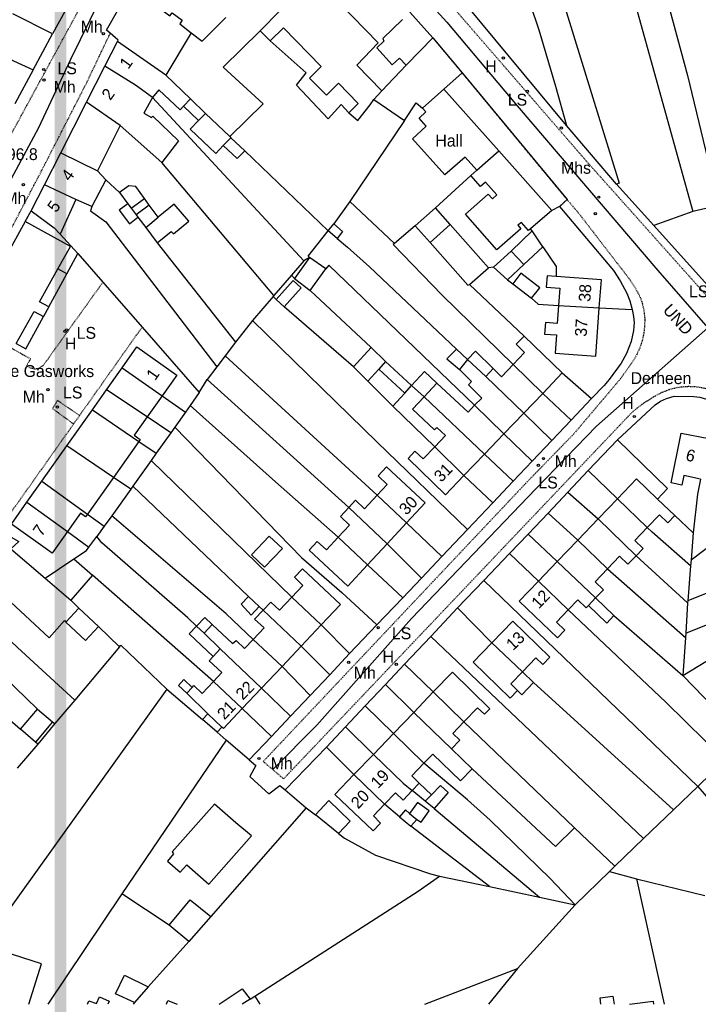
# Model space of a CAD drawing. Header units: metres. Extents: x 611948 to 1225781, y 656699 to 1316021.
# Tile 56 of 169: x 612493 to 612608, y 658243 to 658409. Entities that reach past the tile are written whole.
import ezdxf

# ---------------------------------------------------------------- set-up
doc = ezdxf.new("R2010")
doc.units = ezdxf.units.M
doc.linetypes.add('4696-11$0$PECK', pattern=[0.2, 0.1, -0.1])
for name, color, linetype in [('- EXTENT OF LiDAR SURVEY', 1, 'Continuous'), ('4696-11$0$BLD_INN_W', 253, 'Continuous'), ('4696-11$0$BLD_OTL_P', 253, 'Continuous'), ('4696-11$0$BLD_OTL_S', 253, 'Continuous'), ('4696-11$0$GEN_LIN_D', 253, 'Continuous'), ('4696-11$0$GEN_PCK_D', 253, '4696-11$0$PECK'), ('4696-11$0$GL_HS_OTL', 253, 'Continuous'), ('4696-11$0$HT_CTRL', 253, 'Continuous'), ('4696-11$0$OTHER_SYM', 253, 'Continuous'), ('4696-11$0$POLE_SYMB', 253, 'Continuous'), ('4696-11$0$ROADS', 253, 'Continuous'), ('4696-11$0$ROADS_CTR', 253, 'Continuous'), ('4696-11$0$ROADS_PCK', 253, '4696-11$0$PECK'), ('4696-11$0$TOWNLAND', 253, 'Continuous')]:
    doc.layers.add(name, color=color, linetype=linetype)
doc.styles.add('4696-11$0$STANDARD', font='txt')

# ---------------------------------------------------------------- blocks, each defined once
blk = doc.blocks.new('4696-11$0$13', base_point=(160450.170478, 242323.105036))
blk.add_circle((160450.170478, 242323.105036), 0.187958)
blk = doc.blocks.new('4696-11')
at = {"layer": '4696-11$0$BLD_INN_W', "flags": 128}
for points in [[(612536.823, 658411.067), (612536.984, 658410.848), (612533.681, 658407.472)], [(612533.681, 658407.472), (612527.431, 658401.343), (612534.2, 658395.116), (612528.567, 658389.63)], [(612535.389, 658405.74), (612533.681, 658407.472)], [(612517.779, 658399.996), (612509.612, 658405.656)], [(612522.065, 658407.096), (612517.779, 658399.996)], [(612515.538, 658396.206), (612512.668, 658398.292), (612507.486, 658401.48)], [(612521.918, 658395.977), (612517.779, 658399.996)], [(612520.764, 658394.751), (612521.918, 658395.977)], [(612524.449, 658393.53), (612521.918, 658395.977)], [(612548.646, 658393.606), (612550.191, 658392.334), (612552.239, 658394.943), (612552.854, 658395.886)], [(612510.081, 658391.48), (612504.412, 658395.447)], [(612524.449, 658393.53), (612523.275, 658392.324)], [(612528.567, 658389.63), (612524.449, 658393.53)], [(612528.567, 658389.63), (612528.769, 658389.391)], [(612500.056, 658386.895), (612506.238, 658383.823)], [(612570.269, 658383.971), (612573.938, 658387.193)], [(612502.602, 658378.986), (612497.288, 658381.46)], [(612511.928, 658377.551), (612514.159, 658379.162)], [(612511.344, 658378.288), (612511.928, 658377.551)], [(612511.928, 658377.551), (612512.774, 658376.415)], [(612514.985, 658378.026), (612512.774, 658376.415)], [(612512.774, 658376.415), (612513.075, 658375.997)], [(612514.423, 658374.304), (612516.475, 658376.034)], [(612545.188, 658373.736), (612546.116, 658374.876)], [(612562.349, 658371.754), (612565.754, 658374.791)], [(612576.015, 658370.281), (612578.165, 658368.011)], [(612584.039, 658361.142), (612590.917, 658360.751)], [(612554.866, 658351.661), (612553.713, 658350.396)], [(612568.683, 658352.008), (612567.301, 658350.304)], [(612571.757, 658349.142), (612568.683, 658352.008)], [(612576.387, 658351.165), (612581.373, 658346.306)], [(612510.38, 658350.604), (612517.13, 658345.89)], [(612553.713, 658350.396), (612551.863, 658348.367)], [(612553.713, 658350.396), (612558.112, 658346.338)], [(612571.757, 658349.142), (612572.99, 658350.469)], [(612578.18, 658342.979), (612571.757, 658349.142)], [(612561.335, 658345.693), (612563.503, 658348.043)], [(612514.605, 658342.323), (612507.771, 658346.918)], [(612571.553, 658336.071), (612561.335, 658345.693)], [(612569.88, 658344.294), (612574.823, 658339.479)], [(612505.383, 658343.544), (612513.227, 658338.186)], [(612508.945, 658332.135), (612501.07, 658337.45)], [(612563.175, 658337.283), (612568.077, 658332.448)], [(612496.842, 658331.475), (612504.551, 658325.926)], [(612494.329, 658327.923), (612501.183, 658322.978)], [(612553.434, 658329.117), (612558.389, 658324.452)], [(612599.016, 658323.677), (612594.002, 658328.523)], [(612555.12, 658320.94), (612548.649, 658327.05)], [(612590.739, 658325.128), (612597.109, 658318.878)], [(612546.871, 658322.066), (612551.815, 658317.39)], [(612592.292, 658316.684), (612587.279, 658321.53)], [(612583.819, 658317.931), (612590.29, 658311.785)], [(612585.677, 658309.803), (612580.663, 658314.649)], [(612539.04, 658311.91), (612543.983, 658307.234)], [(612590.29, 658311.785), (612589.09, 658310.537)], [(612540.623, 658303.675), (612534.211, 658309.747)], [(612524.231, 658305.86), (612522.925, 658307.053)], [(612524.231, 658305.86), (612525.564, 658307.305)], [(612526.943, 658303.193), (612524.231, 658305.86)], [(612532.515, 658304.8), (612537.391, 658300.249)], [(612525.75, 658301.908), (612526.943, 658303.193)], [(612533.916, 658296.567), (612526.943, 658303.193)], [(612577.932, 658299.356), (612572.794, 658304.212)], [(612577.124, 658296.178), (612576.006, 658297.309), (612577.932, 658299.356)], [(612525.791, 658297.708), (612530.673, 658293.13)], [(612521.301, 658295.707), (612522.235, 658296.691)], [(612568.077, 658290.892), (612562.906, 658295.935)], [(612524.857, 658292.245), (612527.247, 658289.996)], [(612559.606, 658292.497), (612565.98, 658286.343)], [(612561.312, 658283.92), (612556.179, 658288.925)], [(612552.791, 658285.394), (612557.809, 658280.544), (612559.314, 658279.311)], [(612554.666, 658277.01), (612549.52, 658281.987)], [(612560.528, 658280.537), (612559.314, 658279.311)], [(612561.543, 658277.523), (612562.578, 658278.608)], [(612558.913, 658275.43), (612560.098, 658274.416)], [(612531.987, 658244.125), (612530.672, 658243.251)]]:
    blk.add_lwpolyline(points, dxfattribs=at)
at = {"layer": '4696-11$0$BLD_OTL_P', "flags": 128}
blk.add_lwpolyline([(612558.112, 658346.338), (612559.225, 658347.643)], dxfattribs=at)
at = {"layer": '4696-11$0$BLD_OTL_S', "flags": 128}
for points in [[(612551.959, 658415.599), (612548.775, 658412.584), (612545.92, 658415.49), (612544.906, 658414.425), (612553.629, 658405.428), (612550.026, 658401.672), (612554.207, 658397.352)], [(612508.387, 658407.031), (612507.764, 658407.568), (612511.928, 658414.926)], [(612511.928, 658414.926), (612518.47, 658409.998), (612518.848, 658410.48), (612520.534, 658409.228), (612520.157, 658408.646), (612522.065, 658407.096)], [(612500.718, 658410.711), (612498.628, 658406.924)], [(612536.823, 658411.067), (612536.984, 658410.848), (612533.681, 658407.472)], [(612562.843, 658406.253), (612558.923, 658410.573)], [(612498.628, 658406.924), (612491.932, 658410.331)], [(612522.065, 658407.096), (612523.911, 658405.685), (612527.871, 658409.684)], [(612557.689, 658409.347), (612554.405, 658406.152), (612554.567, 658405.733), (612553.373, 658404.587), (612555.946, 658401.72), (612557.22, 658402.846), (612558.306, 658401.651)], [(612533.681, 658407.472), (612527.431, 658401.343), (612534.2, 658395.116), (612528.567, 658389.63)], [(612535.389, 658405.74), (612533.681, 658407.472)], [(612535.389, 658405.74), (612537.618, 658407.951), (612543.969, 658401.462), (612542.038, 658399.453), (612544.872, 658396.607), (612546.882, 658398.597), (612550.218, 658395.193), (612548.646, 658393.606)], [(612507.486, 658401.48), (612509.612, 658405.656)], [(612509.612, 658405.656), (612509.731, 658405.877), (612508.387, 658407.031)], [(612517.779, 658399.996), (612509.612, 658405.656)], [(612522.065, 658407.096), (612517.779, 658399.996)], [(612548.646, 658393.606), (612547.379, 658395.039), (612545.171, 658392.609), (612539.805, 658398.263), (612541.474, 658400.37), (612535.389, 658405.74)], [(612558.306, 658401.651), (612562.843, 658406.253)], [(612487.004, 658403.868), (612487.361, 658404.549), (612495.397, 658400.869)], [(612495.397, 658400.869), (612492.285, 658395.154)], [(612504.412, 658395.447), (612507.486, 658401.48)], [(612515.538, 658396.206), (612512.668, 658398.292), (612507.486, 658401.48)], [(612521.918, 658395.977), (612517.779, 658399.996)], [(612520.764, 658394.751), (612520.167, 658394.109), (612516.571, 658397.511), (612515.538, 658396.206)], [(612554.207, 658397.352), (612552.854, 658395.886)], [(612561.1, 658394.425), (612564.684, 658397.603)], [(612564.684, 658397.603), (612573.938, 658387.193)], [(612515.538, 658396.206), (612514.05, 658393.58), (612515.374, 658392.826), (612515.553, 658393.047), (612519.912, 658388.888), (612517.09, 658385.256)], [(612524.449, 658393.53), (612521.918, 658395.977)], [(612548.646, 658393.606), (612550.191, 658392.334), (612552.239, 658394.943), (612552.854, 658395.886)], [(612552.854, 658395.886), (612558.051, 658392.331)], [(612500.056, 658386.895), (612504.412, 658395.447)], [(612510.081, 658391.48), (612504.412, 658395.447)], [(612523.275, 658392.324), (612520.764, 658394.751)], [(612570.269, 658383.971), (612568.299, 658386.161), (612564.854, 658383.165), (612559.385, 658389.239), (612561.695, 658391.349), (612560.528, 658392.703), (612561.663, 658393.769), (612561.1, 658394.425)], [(612527.475, 658388.085), (612526.202, 658386.779), (612521.883, 658390.877), (612523.275, 658392.324)], [(612528.567, 658389.63), (612524.449, 658393.53)], [(612558.051, 658392.331), (612548.818, 658378.689)], [(612510.081, 658391.48), (612506.238, 658383.823)], [(612517.09, 658385.256), (612510.081, 658391.48)], [(612528.769, 658389.391), (612527.475, 658388.085)], [(612528.567, 658389.63), (612528.769, 658389.391)], [(612528.769, 658389.391), (612531.079, 658387.222)], [(612497.288, 658381.46), (612500.056, 658386.895)], [(612500.056, 658386.895), (612506.238, 658383.823)], [(612545.188, 658373.736), (612531.079, 658387.222)], [(612570.269, 658383.971), (612573.938, 658387.193)], [(612573.938, 658387.193), (612582.88, 658377.133)], [(612507.626, 658382.33), (612505.307, 658377.819)], [(612506.238, 658383.823), (612507.626, 658382.33)], [(612579.314, 658374.071), (612578.977, 658373.754), (612577.77, 658375.149), (612577.174, 658374.646), (612577.676, 658374.068), (612573.613, 658370.509), (612568.325, 658376.502), (612572.189, 658379.88), (612572.872, 658379.105), (612573.609, 658379.768), (612571.719, 658381.898), (612570.883, 658381.194), (612569.254, 658383.026)], [(612569.254, 658383.026), (612570.269, 658383.971)], [(612495.052, 658377.07), (612497.288, 658381.46)], [(612502.602, 658378.986), (612497.288, 658381.46)], [(612514.159, 658379.162), (612512.69, 658381.214), (612511.51, 658381.308), (612509.975, 658380.202)], [(612509.975, 658380.202), (612511.344, 658378.288)], [(612514.985, 658378.026), (612514.159, 658379.162)], [(612502.602, 658378.986), (612499.93, 658373.174)], [(612505.307, 658377.819), (612502.602, 658378.986)], [(612511.344, 658378.288), (612509.91, 658377.181), (612511.621, 658374.89), (612513.075, 658375.997)], [(612511.344, 658378.288), (612511.928, 658377.551)], [(612511.928, 658377.551), (612512.774, 658376.415)], [(612516.475, 658376.034), (612514.985, 658378.026)], [(612516.315, 658371.713), (612518.685, 658373.624), (612519.088, 658373.186), (612521.638, 658375.319), (612519.203, 658378.206), (612516.475, 658376.034)], [(612548.818, 658378.689), (612546.116, 658374.876)], [(612563.301, 658377.598), (612559.856, 658374.562)], [(612565.754, 658374.791), (612563.301, 658377.598)], [(612495.052, 658377.07), (612498.906, 658374.249), (612499.93, 658373.174)], [(612512.774, 658376.415), (612513.075, 658375.997)], [(612513.075, 658375.997), (612514.423, 658374.304)], [(612582.88, 658377.133), (612579.314, 658374.071)], [(612494.062, 658375.312), (612485.005, 658358.893)], [(612499.558, 658367.299), (612501.662, 658371.063), (612494.062, 658375.312)], [(612514.423, 658374.304), (612516.315, 658371.713)], [(612545.188, 658373.736), (612546.116, 658374.876)], [(612546.116, 658374.876), (612547.582, 658373.623), (612546.688, 658372.419)], [(612559.856, 658374.562), (612562.349, 658371.754)], [(612572.209, 658367.482), (612565.754, 658374.791)], [(612546.688, 658372.419), (612545.188, 658373.736)], [(612579.578, 658373.697), (612576.015, 658370.281)], [(612581.371, 658371.006), (612579.578, 658373.697)], [(612562.349, 658371.754), (612568.743, 658364.526), (612569.022, 658364.668)], [(612578.165, 658368.011), (612581.371, 658371.006)], [(612542.024, 658369.217), (612539.502, 658365.666)], [(612544.773, 658367.33), (612542.024, 658369.217)], [(612576.015, 658370.281), (612573.088, 658367.567)], [(612569.022, 658364.668), (612572.209, 658367.482)], [(612573.088, 658367.567), (612575.398, 658365.458)], [(612575.398, 658365.458), (612578.165, 658368.011)], [(612498.026, 658360.918), (612496.464, 658361.765), (612499.558, 658367.299)], [(612542.111, 658363.658), (612544.773, 658367.33)], [(612583.652, 658366.005), (612582.097, 658366.119), (612581.957, 658364.209), (612584.251, 658364.041), (612584.039, 658361.142)], [(612590.917, 658360.751), (612591.26, 658365.449), (612583.652, 658366.005)], [(612536.418, 658362.111), (612539.243, 658365.344), (612540.608, 658364.091), (612537.744, 658360.898)], [(612539.502, 658365.666), (612542.111, 658363.658)], [(612498.026, 658360.918), (612497.108, 658359.245)], [(612537.744, 658360.898), (612536.418, 658362.111)], [(612584.039, 658361.142), (612583.816, 658358.102), (612581.836, 658358.247), (612581.695, 658356.307), (612583.674, 658356.162), (612583.449, 658353.082), (612590.319, 658352.579), (612590.917, 658360.751)], [(612584.039, 658361.142), (612590.917, 658360.751)], [(612492.512, 658354.696), (612495.537, 658360.107), (612497.108, 658359.245)], [(612578.223, 658355.933), (612576.89, 658354.607), (612578.316, 658353.213), (612576.387, 658351.165)], [(612584.672, 658349.745), (612578.223, 658355.933)], [(612510.38, 658350.604), (612512.884, 658354.143), (612519.605, 658349.387), (612517.13, 658345.89)], [(612552.396, 658354.029), (612549.412, 658350.755)], [(612554.866, 658351.661), (612552.396, 658354.029)], [(612566.795, 658353.778), (612565.203, 658352.131), (612567.301, 658350.304)], [(612568.683, 658352.008), (612566.795, 658353.778)], [(612572.99, 658350.469), (612570.016, 658353.393), (612568.683, 658352.008)], [(612559.225, 658347.643), (612554.866, 658351.661)], [(612571.757, 658349.142), (612568.683, 658352.008)], [(612576.387, 658351.165), (612574.396, 658349.115), (612572.99, 658350.469)], [(612576.387, 658351.165), (612581.373, 658346.306)], [(612507.771, 658346.918), (612510.38, 658350.604)], [(612510.38, 658350.604), (612517.13, 658345.89)], [(612549.412, 658350.755), (612551.863, 658348.367)], [(612563.503, 658348.043), (612561.434, 658350.013), (612559.225, 658347.643)], [(612567.301, 658350.304), (612569.361, 658348.311), (612568.864, 658347.748), (612571.075, 658345.5), (612569.88, 658344.294)], [(612578.18, 658342.979), (612571.757, 658349.142)], [(612581.373, 658346.306), (612584.672, 658349.745)], [(612551.863, 658348.367), (612556.083, 658344.148)], [(612559.225, 658347.643), (612561.335, 658345.693)], [(612569.88, 658344.294), (612568.786, 658343.129), (612563.503, 658348.043)], [(612505.383, 658343.544), (612507.771, 658346.918)], [(612514.605, 658342.323), (612507.771, 658346.918)], [(612517.13, 658345.89), (612514.605, 658342.323)], [(612556.083, 658344.148), (612558.112, 658346.338)], [(612578.18, 658342.979), (612581.373, 658346.306)], [(612561.335, 658345.693), (612559.404, 658343.644), (612563.102, 658340.162), (612563.519, 658340.564), (612564.985, 658339.171), (612563.175, 658337.283)], [(612571.553, 658336.071), (612561.335, 658345.693)], [(612569.88, 658344.294), (612574.823, 658339.479)], [(612501.07, 658337.45), (612505.383, 658343.544)], [(612505.383, 658343.544), (612513.227, 658338.186)], [(612574.823, 658339.479), (612578.18, 658342.979)], [(612514.605, 658342.323), (612512.422, 658339.238), (612513.454, 658338.507), (612513.227, 658338.186)], [(612571.553, 658336.071), (612574.823, 658339.479)], [(612608.013, 658331.845), (612605.152, 658332.419), (612604.834, 658330.83), (612603.033, 658331.192), (612604.719, 658339.602), (612609.374, 658338.668)], [(612513.227, 658338.186), (612508.945, 658332.135)], [(612496.842, 658331.475), (612501.07, 658337.45)], [(612508.945, 658332.135), (612501.07, 658337.45)], [(612563.175, 658337.283), (612561.205, 658335.233), (612559.779, 658336.527), (612558.665, 658335.321), (612564.973, 658329.213), (612568.077, 658332.448)], [(612563.175, 658337.283), (612568.077, 658332.448)], [(612568.077, 658332.448), (612571.553, 658336.071)], [(612558.389, 658324.452), (612561.528, 658327.824), (612555.013, 658333.888), (612553.601, 658332.369), (612555.133, 658330.942), (612553.434, 658329.117)], [(612494.329, 658327.923), (612496.842, 658331.475)], [(612496.842, 658331.475), (612504.551, 658325.926)], [(612508.945, 658332.135), (612504.551, 658325.926)], [(612594.002, 658328.523), (612597.215, 658331.865), (612600.742, 658328.475)], [(612501.183, 658322.978), (612498.607, 658319.337), (612491.708, 658324.22), (612494.329, 658327.923)], [(612494.329, 658327.923), (612501.183, 658322.978)], [(612553.434, 658329.117), (612551.321, 658326.846), (612549.788, 658328.274), (612548.649, 658327.05)], [(612553.434, 658329.117), (612558.389, 658324.452)], [(612590.739, 658325.128), (612594.002, 658328.523)], [(612599.016, 658323.677), (612594.002, 658328.523)], [(612600.742, 658328.475), (612603.649, 658325.68)], [(612504.551, 658325.926), (612504.222, 658325.462), (612503.369, 658326.066), (612501.183, 658322.978)], [(612548.649, 658327.05), (612547.226, 658325.52), (612548.759, 658324.094), (612546.871, 658322.066)], [(612555.12, 658320.94), (612548.649, 658327.05)], [(612555.12, 658320.94), (612558.389, 658324.452)], [(612587.279, 658321.53), (612590.739, 658325.128)], [(612590.739, 658325.128), (612597.109, 658318.878)], [(612603.649, 658325.68), (612602.466, 658324.45), (612601.059, 658325.803), (612599.016, 658323.677)], [(612599.016, 658323.677), (612596.908, 658321.485), (612598.315, 658320.132), (612597.109, 658318.878)], [(612535.231, 658322.223), (612532.23, 658319.089), (612534.441, 658316.972), (612537.441, 658320.107), (612535.231, 658322.223)], [(612546.871, 658322.066), (612544.865, 658319.912), (612543.333, 658321.338), (612541.958, 658319.862), (612548.472, 658313.798), (612551.815, 658317.39)], [(612546.871, 658322.066), (612551.815, 658317.39)], [(612551.815, 658317.39), (612555.12, 658320.94)], [(612583.819, 658317.931), (612587.279, 658321.53)], [(612592.292, 658316.684), (612587.279, 658321.53)], [(612580.663, 658314.649), (612583.819, 658317.931)], [(612583.819, 658317.931), (612590.29, 658311.785)], [(612597.109, 658318.878), (612595.751, 658317.466), (612594.345, 658318.819), (612592.292, 658316.684)], [(612539.04, 658311.91), (612540.91, 658313.919), (612539.464, 658315.312), (612540.836, 658316.718), (612547.225, 658310.67), (612543.983, 658307.234)], [(612592.292, 658316.684), (612590.214, 658314.522), (612591.62, 658313.169), (612590.29, 658311.785)], [(612585.677, 658309.803), (612583.681, 658307.728), (612585.089, 658306.375), (612583.838, 658305.075), (612577.404, 658311.259), (612580.663, 658314.649)], [(612585.677, 658309.803), (612580.663, 658314.649)], [(612533.508, 658310.364), (612532.175, 658308.877), (612530.507, 658310.749), (612531.74, 658312.055)], [(612531.74, 658312.055), (612533.508, 658310.364)], [(612534.211, 658309.747), (612535.465, 658311.073), (612536.971, 658309.72), (612539.04, 658311.91)], [(612539.04, 658311.91), (612543.983, 658307.234)], [(612589.09, 658310.537), (612588.681, 658310.112), (612587.273, 658311.464), (612585.677, 658309.803)], [(612590.29, 658311.785), (612593.383, 658308.812)], [(612503.103, 658310.067), (612500.907, 658307.707)], [(612506.423, 658306.977), (612503.103, 658310.067)], [(612532.515, 658304.8), (612534.346, 658306.728), (612532.759, 658308.2), (612534.211, 658309.747)], [(612540.623, 658303.675), (612534.211, 658309.747)], [(612593.383, 658308.812), (612592.183, 658307.564), (612589.09, 658310.537)], [(612500.907, 658307.707), (612504.227, 658304.618), (612506.423, 658306.977)], [(612522.925, 658307.053), (612524.338, 658308.52), (612525.564, 658307.305)], [(612572.794, 658304.212), (612576.343, 658307.858), (612582.582, 658301.786), (612581.392, 658300.563), (612580.219, 658301.704), (612577.932, 658299.356)], [(612525.75, 658301.908), (612521.693, 658305.728), (612522.925, 658307.053)], [(612524.231, 658305.86), (612522.925, 658307.053)], [(612525.564, 658307.305), (612529.039, 658304.083), (612529.617, 658304.606), (612531.022, 658303.272), (612532.515, 658304.8)], [(612543.983, 658307.234), (612540.623, 658303.675)], [(612526.943, 658303.193), (612524.231, 658305.86)], [(612532.515, 658304.8), (612537.391, 658300.249)], [(612533.916, 658296.567), (612526.943, 658303.193)], [(612540.623, 658303.675), (612537.391, 658300.249)], [(612577.124, 658296.178), (612575.86, 658294.879), (612569.621, 658300.951), (612572.794, 658304.212)], [(612577.932, 658299.356), (612572.794, 658304.212)], [(612525.791, 658297.708), (612527.202, 658299.215), (612525.094, 658301.205), (612525.75, 658301.908)], [(612537.391, 658300.249), (612533.916, 658296.567)], [(612577.932, 658299.356), (612579.825, 658297.514)], [(612521.301, 658295.707), (612519.894, 658297.04), (612520.79, 658298.024), (612522.235, 658296.691)], [(612522.235, 658296.691), (612522.514, 658297.013), (612523.92, 658295.699), (612525.791, 658297.708)], [(612525.791, 658297.708), (612530.673, 658293.13)], [(612562.906, 658295.935), (612566.118, 658299.282), (612572.446, 658293.073), (612571.551, 658292.189), (612570.366, 658293.243), (612568.077, 658290.892)], [(612533.916, 658296.567), (612530.673, 658293.13)], [(612579.825, 658297.514), (612577.843, 658295.478), (612577.124, 658296.178)], [(612524.857, 658292.245), (612521.301, 658295.707)], [(612559.606, 658292.497), (612562.906, 658295.935)], [(612568.077, 658290.892), (612562.906, 658295.935)], [(612493.234, 658289.649), (612496.135, 658293.045)], [(612496.135, 658293.045), (612498.666, 658290.881)], [(612530.673, 658293.13), (612527.508, 658289.777), (612527.247, 658289.996)], [(612523.941, 658291.28), (612524.857, 658292.245)], [(612526.411, 658289.172), (612523.941, 658291.28)], [(612556.179, 658288.925), (612559.606, 658292.497)], [(612559.606, 658292.497), (612565.98, 658286.343)], [(612495.764, 658287.486), (612493.234, 658289.649)], [(612498.666, 658290.881), (612495.764, 658287.486)], [(612527.247, 658289.996), (612526.411, 658289.172)], [(612568.077, 658290.892), (612566.227, 658288.923), (612567.353, 658287.809), (612565.98, 658286.343)], [(612552.791, 658285.394), (612556.179, 658288.925)], [(612561.312, 658283.92), (612556.179, 658288.925)], [(612565.98, 658286.343), (612569.435, 658282.98)], [(612549.52, 658281.987), (612552.791, 658285.394)], [(612552.791, 658285.394), (612557.809, 658280.544), (612559.314, 658279.311)], [(612569.435, 658282.98), (612567.506, 658280.951), (612562.805, 658285.448), (612561.312, 658283.92)], [(612612.083, 658284.405), (612607.525, 658279.983)], [(612561.312, 658283.92), (612559.282, 658281.791), (612560.528, 658280.537)], [(612607.525, 658279.983), (612610.742, 658276.28), (612618.264, 658283.954)], [(612554.666, 658277.01), (612552.796, 658275.041), (612553.981, 658273.807), (612552.748, 658272.521), (612546.299, 658278.63), (612549.52, 658281.987)], [(612554.666, 658277.01), (612549.52, 658281.987)], [(612560.528, 658280.537), (612562.578, 658278.608)], [(612562.578, 658278.608), (612564.109, 658280.174), (612565.435, 658278.961), (612563.028, 658276.25)], [(612559.314, 658279.311), (612557.823, 658277.705), (612556.517, 658278.898), (612554.666, 658277.01)], [(612561.543, 658277.523), (612559.314, 658279.311)], [(612525.035, 658263.529), (612532.214, 658271.662), (612529.565, 658273.85), (612525.97, 658277.012), (612518.869, 658268.959), (612519.091, 658268.64), (612518.037, 658267.395), (612520.186, 658265.525), (612521.32, 658266.79), (612525.035, 658263.529)], [(612543.036, 658275.234), (612545.264, 658277.645), (612548.901, 658274.143), (612546.891, 658272.073)], [(612560.098, 658274.416), (612560.88, 658274), (612562.231, 658275.906), (612560.244, 658277.277), (612558.913, 658275.43)], [(612563.028, 658276.25), (612561.543, 658277.523)], [(612546.891, 658272.073), (612543.036, 658275.234)], [(612558.913, 658275.43), (612558.191, 658276.027), (612557.176, 658274.882)], [(612557.176, 658274.882), (612559.123, 658273.292)], [(612559.123, 658273.292), (612560.098, 658274.416)], [(612518.329, 658256.597), (612521.867, 658260.893), (612525.341, 658258.051)], [(612525.341, 658258.051), (612521.641, 658253.834)], [(612521.641, 658253.834), (612518.329, 658256.597)], [(612494.683, 658243.251), (612496.817, 658250.075), (612490.333, 658252.183), (612488.758, 658247.157), (612487.376, 658247.55)], [(612512.512, 658243.531), (612509.306, 658245.035), (612510.811, 658248.142), (612514.799, 658246.202)], [(612514.799, 658246.202), (612512.512, 658243.531)], [(612504.566, 658243.251), (612504.803, 658243.825), (612506.094, 658243.38), (612506.609, 658244.522), (612508.221, 658243.804), (612508.007, 658243.251)], [(612526.756, 658243.251), (612530.675, 658245.839), (612531.987, 658244.125)], [(612531.987, 658244.125), (612532.805, 658244.609)], [(612532.805, 658244.609), (612533.618, 658243.251)], [(612591.182, 658243.25), (612591.034, 658244.345), (612593.216, 658244.64), (612593.404, 658243.25)], [(612517.87, 658243.251), (612518.137, 658243.89), (612519.69, 658243.251)], [(612531.987, 658244.125), (612530.672, 658243.251)], [(612596.028, 658243.25), (612599.989, 658243.786), (612600.061, 658243.25)]]:
    blk.add_lwpolyline(points, dxfattribs=at)
at = {"layer": '4696-11$0$GEN_LIN_D', "flags": 128}
for points in [[(612599.265, 658424.109), (612605.808, 658399.9), (612611.107, 658377.977)], [(612581.896, 658421.906), (612594.257, 658381.767), (612593.838, 658381.585)], [(612575.947, 658420.365), (612577.329, 658417.12), (612579.273, 658411.971), (612580.695, 658407.598), (612583.54, 658398.094), (612585.352, 658391.483)], [(612585.352, 658391.483), (612568.616, 658411.68), (612567.37, 658413.033)], [(612596.729, 658412.865), (612606.704, 658376.995)], [(612495.397, 658400.869), (612498.628, 658406.924)], [(612558.306, 658401.651), (612554.207, 658397.352)], [(612564.684, 658397.603), (612567.771, 658400.357)], [(612515.538, 658396.206), (612541.067, 658368.632)], [(612558.051, 658392.331), (612559.996, 658395.3), (612561.1, 658394.425)], [(612593.838, 658381.585), (612585.352, 658391.483)], [(612535.976, 658362.816), (612517.09, 658385.256)], [(612507.626, 658382.33), (612509.975, 658380.202)], [(612563.301, 658377.598), (612569.254, 658383.026)], [(612600.139, 658374.623), (612593.838, 658381.585)], [(612505.307, 658377.819), (612505.071, 658377.078), (612507.66, 658375.211), (612526.355, 658350.804)], [(612548.818, 658378.689), (612556.331, 658371.585)], [(612584.217, 658377.799), (612582.88, 658377.133)], [(612584.217, 658377.799), (612593.328, 658367.044), (612594.454, 658365.281), (612595.566, 658363.215), (612596.087, 658361.893), (612596.479, 658360.44)], [(612611.107, 658377.977), (612606.704, 658376.995)], [(612606.704, 658376.995), (612600.139, 658374.623)], [(612559.856, 658374.562), (612556.331, 658371.585)], [(612579.578, 658373.697), (612579.314, 658374.071)], [(612628.687, 658337.098), (612621.784, 658350.543), (612600.139, 658374.623)], [(612499.93, 658373.174), (612502.949, 658369.897)], [(612542.024, 658369.217), (612541.763, 658369.436), (612545.188, 658373.736)], [(612546.688, 658372.419), (612548.435, 658370.968), (612552.13, 658367.646), (612566.795, 658353.778)], [(612516.315, 658371.713), (612529.514, 658354.959)], [(612556.331, 658371.585), (612556.112, 658371.404), (612564.411, 658362.845), (612576.387, 658351.165)], [(612581.371, 658371.006), (612583.626, 658367.717), (612583.652, 658366.005)], [(612501.073, 658366.476), (612502.949, 658369.897)], [(612502.949, 658369.897), (612507.158, 658365.061)], [(612542.024, 658369.217), (612541.067, 658368.632)], [(612541.067, 658368.632), (612538.979, 658366.263)], [(612569.88, 658344.294), (612545.269, 658367.953), (612544.773, 658367.33)], [(612573.088, 658367.567), (612572.209, 658367.482)], [(612498.026, 658360.918), (612501.073, 658366.476)], [(612501.073, 658366.476), (612499.558, 658367.299)], [(612538.979, 658366.263), (612535.976, 658362.816)], [(612539.502, 658365.666), (612538.979, 658366.263)], [(612507.158, 658365.061), (612513.78, 658357.484)], [(612569.022, 658364.668), (612578.223, 658355.933)], [(612575.398, 658365.458), (612576.321, 658364.783)], [(612535.857, 658362.668), (612532.396, 658358.612)], [(612535.976, 658362.816), (612535.857, 658362.668)], [(612536.418, 658362.111), (612535.857, 658362.668)], [(612542.111, 658363.658), (612552.396, 658354.029)], [(612549.412, 658350.755), (612537.744, 658360.898)], [(612579.452, 658362.338), (612580.617, 658361.343), (612584.039, 658361.142)], [(612590.917, 658360.751), (612596.479, 658360.44)], [(612492.512, 658354.696), (612494.141, 658353.786), (612497.108, 658359.245)], [(612596.479, 658360.44), (612596.687, 658359.253), (612596.77, 658358.242), (612596.66, 658356.892), (612596.282, 658355.057), (612595.518, 658353.008), (612594.603, 658351.373), (612592.576, 658348.643), (612591.741, 658347.638), (612589.593, 658345.409)], [(612513.78, 658357.484), (612523.424, 658346.449)], [(612532.396, 658358.612), (612529.514, 658354.959)], [(612532.396, 658358.612), (612553.413, 658338.056), (612568.661, 658323.311)], [(612529.514, 658354.959), (612527.805, 658352.651)], [(612527.805, 658352.651), (612526.355, 658350.804)], [(612527.805, 658352.651), (612553.434, 658329.117)], [(612526.355, 658350.804), (612524.765, 658348.636)], [(612584.672, 658349.745), (612589.593, 658345.409)], [(612523.424, 658346.449), (612524.765, 658348.636)], [(612548.649, 658327.05), (612524.765, 658348.636)], [(612517.13, 658345.89), (612521.073, 658343.136)], [(612523.424, 658346.449), (612521.852, 658344.233)], [(612581.373, 658346.306), (612586.14, 658341.763)], [(612593.965, 658338.49), (612600.355, 658344.344), (612601.251, 658344.967), (612602.231, 658345.448), (612603.569, 658345.836), (612606.848, 658345.792), (612607.889, 658345.637), (612610.532, 658344.89)], [(612521.852, 658344.233), (612521.073, 658343.136)], [(612521.852, 658344.233), (612536.287, 658331.354), (612546.871, 658322.066)], [(612563.175, 658337.283), (612556.083, 658344.148)], [(612589.593, 658345.409), (612586.14, 658341.763)], [(612521.073, 658343.136), (612519.272, 658340.601)], [(612582.881, 658338.323), (612578.18, 658342.979)], [(612518.592, 658339.643), (612514.605, 658342.323)], [(612586.14, 658341.763), (612582.881, 658338.323)], [(612518.592, 658339.643), (612516.143, 658336.194)], [(612519.272, 658340.601), (612518.592, 658339.643)], [(612519.272, 658340.601), (612540.687, 658318.637), (612547.475, 658312.69), (612553.386, 658307.255)], [(612574.823, 658339.479), (612579.604, 658334.863)], [(612513.227, 658338.186), (612516.143, 658336.194)], [(612582.881, 658338.323), (612579.604, 658334.863)], [(612589.051, 658333.308), (612593.965, 658338.49)], [(612593.965, 658338.49), (612602.444, 658330.252), (612600.742, 658328.475)], [(612516.143, 658336.194), (612515.299, 658335.005)], [(612576.404, 658331.484), (612571.553, 658336.071)], [(612515.299, 658335.005), (612512.196, 658330.636)], [(612539.04, 658311.91), (612515.299, 658335.005)], [(612579.604, 658334.863), (612576.404, 658331.484)], [(612585.589, 658329.611), (612589.051, 658333.308)], [(612594.002, 658328.523), (612589.051, 658333.308)], [(612511.862, 658330.166), (612508.945, 658332.135)], [(612568.077, 658332.448), (612572.95, 658327.839)], [(612576.404, 658331.484), (612572.95, 658327.839)], [(612608.013, 658331.845), (612607.488, 658329.297), (612606.739, 658322.754)], [(612511.862, 658330.166), (612508.653, 658325.646)], [(612512.196, 658330.636), (612511.862, 658330.166)], [(612512.196, 658330.636), (612531.74, 658312.055)], [(612582.306, 658326.096), (612585.589, 658329.611)], [(612585.589, 658329.611), (612590.739, 658325.128)], [(612606.421, 658318.194), (612613.096, 658323.265), (612612.973, 658324.004), (612620.399, 658330.739)], [(612572.95, 658327.839), (612568.661, 658323.311)], [(612504.551, 658325.926), (612507.378, 658323.891)], [(612578.897, 658322.547), (612582.306, 658326.096)], [(612587.279, 658321.53), (612582.306, 658326.096)], [(612508.653, 658325.646), (612507.378, 658323.891)], [(612532.515, 658304.8), (612527.975, 658309.137), (612508.653, 658325.646)], [(612558.389, 658324.452), (612564.352, 658318.782)], [(612603.649, 658325.68), (612606.739, 658322.754)], [(612489.547, 658323.243), (612492.961, 658321.287), (612491.647, 658320.081), (612497.402, 658315.119)], [(612501.183, 658322.978), (612504.803, 658320.367)], [(612507.378, 658323.891), (612506.116, 658322.153)], [(612568.661, 658323.311), (612564.352, 658318.782)], [(612575.782, 658319.304), (612578.897, 658322.547)], [(612578.897, 658322.547), (612583.819, 658317.931)], [(612606.306, 658317.233), (612599.82, 658322.881), (612599.016, 658323.677)], [(612606.739, 658322.754), (612606.421, 658318.194)], [(612504.803, 658320.367), (612506.116, 658322.153)], [(612522.925, 658307.053), (612521.48, 658308.426), (612507, 658321.114), (612506.116, 658322.153)], [(612560.891, 658315.144), (612555.12, 658320.94)], [(612502.272, 658318.389), (612504.4, 658319.818), (612504.803, 658320.367)], [(612571.403, 658314.746), (612575.782, 658319.304)], [(612580.663, 658314.649), (612575.782, 658319.304)], [(612497.402, 658315.119), (612502.272, 658318.389)], [(612502.272, 658318.389), (612505.427, 658315.608)], [(612564.352, 658318.782), (612560.891, 658315.144)], [(612605.796, 658310.951), (612597.109, 658318.878)], [(612606.421, 658318.194), (612606.306, 658317.233)], [(612551.815, 658317.39), (612557.743, 658311.834)], [(612592.292, 658316.684), (612605.444, 658305.111)], [(612606.306, 658317.233), (612605.874, 658311.331)], [(612497.402, 658315.119), (612501.727, 658311.391)], [(612505.427, 658315.608), (612501.727, 658311.391)], [(612525.791, 658297.708), (612505.427, 658315.608)], [(612560.891, 658315.144), (612557.743, 658311.834)], [(612566.966, 658310.105), (612571.403, 658314.746)], [(612571.403, 658314.746), (612607.525, 658279.983)], [(612615.762, 658315.285), (612605.874, 658311.331)], [(612491.61, 658311.082), (612498.099, 658305.074), (612500.664, 658307.986), (612500.907, 658307.707)], [(612501.727, 658311.391), (612503.103, 658310.067)], [(612557.743, 658311.834), (612553.386, 658307.255)], [(612605.796, 658310.951), (612605.501, 658305.83)], [(612605.874, 658311.331), (612605.796, 658310.951)], [(612485.133, 658310.551), (612492.767, 658303.408), (612502.429, 658294.556)], [(612533.508, 658310.364), (612534.211, 658309.747)], [(612562.489, 658305.304), (612566.966, 658310.105)], [(612572.794, 658304.212), (612566.966, 658310.105)], [(612585.677, 658309.803), (612602.117, 658294.196), (612612.083, 658284.405)], [(612593.383, 658308.812), (612605.015, 658298.689)], [(612605.501, 658305.83), (612610.43, 658307.833)], [(612496.135, 658293.045), (612481.068, 658307.571)], [(612506.423, 658306.977), (612509.944, 658303.531)], [(612543.983, 658307.234), (612548.765, 658302.398)], [(612553.386, 658307.255), (612548.765, 658302.398)], [(612558.06, 658300.615), (612562.489, 658305.304)], [(612562.489, 658305.304), (612598.389, 658271.201)], [(612605.444, 658305.111), (612605.015, 658298.689)], [(612605.015, 658298.689), (612613.031, 658303.627), (612615.781, 658304.928)], [(612605.501, 658305.83), (612605.444, 658305.111)], [(612509.944, 658303.531), (612502.429, 658294.556)], [(612509.944, 658303.531), (612510.163, 658303.812), (612517.937, 658296.431)], [(612545.422, 658298.842), (612540.623, 658303.675)], [(612480.876, 658301.732), (612490.622, 658291.94), (612493.234, 658289.649)], [(612548.765, 658302.398), (612545.422, 658298.842)], [(612537.391, 658300.249), (612542.131, 658295.353)], [(612554.815, 658297.181), (612558.06, 658300.615)], [(612562.906, 658295.935), (612558.06, 658300.615)], [(612545.422, 658298.842), (612542.131, 658295.353)], [(612605.015, 658298.689), (612615.606, 658287.801)], [(612517.937, 658296.431), (612487.625, 658254.17), (612487.124, 658254.308)], [(612517.937, 658296.431), (612523.941, 658291.28)], [(612538.812, 658291.835), (612533.916, 658296.567)], [(612551.407, 658293.571), (612554.815, 658297.181)], [(612554.815, 658297.181), (612559.606, 658292.497)], [(612579.825, 658297.514), (612603.425, 658276.044)], [(612502.429, 658294.556), (612499.037, 658290.591)], [(612542.131, 658295.353), (612538.812, 658291.835)], [(612530.673, 658293.13), (612535.609, 658288.441)], [(612548.066, 658290.034), (612551.407, 658293.571)], [(612556.179, 658288.925), (612551.407, 658293.571)], [(612538.812, 658291.835), (612535.609, 658288.441)], [(612499.037, 658290.591), (612496.158, 658287.129)], [(612498.666, 658290.881), (612499.037, 658290.591)], [(612544.86, 658286.641), (612548.066, 658290.034)], [(612548.066, 658290.034), (612552.791, 658285.394)], [(612568.077, 658290.892), (612586.701, 658273.045)], [(612527.937, 658287.78), (612510.325, 658261.878)], [(612527.937, 658287.78), (612526.411, 658289.172)], [(612531.853, 658284.459), (612527.937, 658287.78)], [(612535.609, 658288.441), (612531.853, 658284.459)], [(612496.158, 658287.129), (612492.705, 658283.091)], [(612496.158, 658287.129), (612495.764, 658287.486)], [(612537.936, 658279.448), (612544.86, 658286.641)], [(612549.52, 658281.987), (612544.86, 658286.641)], [(612531.853, 658284.459), (612532.938, 658283.505), (612531.926, 658281.68), (612533.355, 658280.38)], [(612586.843, 658260.046), (612582.603, 658264.466), (612572.476, 658274.335), (612568.661, 658277.717), (612561.312, 658283.92)], [(612586.701, 658273.045), (612583.497, 658269.849), (612569.435, 658282.98)], [(612533.355, 658280.38), (612535.141, 658278.756), (612537.013, 658280.144), (612537.936, 658279.448)], [(612537.936, 658279.448), (612541.431, 658276.366)], [(612607.525, 658279.983), (612603.425, 658276.044)], [(612541.431, 658276.366), (612525.341, 658258.051)], [(612541.431, 658276.366), (612543.036, 658275.234)], [(612557.176, 658274.882), (612554.666, 658277.01)], [(612563.028, 658276.25), (612580.819, 658261.337)], [(612603.425, 658276.044), (612598.389, 658271.201)], [(612572.39, 658263.137), (612559.123, 658273.292)], [(612586.701, 658273.045), (612593.552, 658266.538)], [(612546.891, 658272.073), (612547.935, 658271.278), (612553.128, 658268.424), (612562.422, 658265.268), (612563.923, 658264.855)], [(612598.389, 658271.201), (612593.552, 658266.538)], [(612593.552, 658266.538), (612592.656, 658265.634)], [(612532.805, 658244.609), (612560.376, 658262.339), (612563.923, 658264.855)], [(612563.923, 658264.855), (612572.39, 658263.137)], [(612592.656, 658265.634), (612586.843, 658260.046)], [(612592.656, 658265.634), (612597.201, 658264.435)], [(612597.201, 658264.435), (612601.864, 658243.25)], [(612597.201, 658264.435), (612608.734, 658261.592)], [(612572.39, 658263.137), (612580.819, 658261.337)], [(612510.325, 658261.878), (612497.859, 658243.251)], [(612518.329, 658256.597), (612510.325, 658261.878)], [(612580.819, 658261.337), (612586.843, 658260.046)], [(612586.843, 658260.046), (612577.096, 658249.301)], [(612521.641, 658253.834), (612514.799, 658246.202)], [(612561.472, 658243.25), (612577.096, 658249.301)], [(612577.096, 658249.301), (612572.227, 658243.25)], [(612512.512, 658243.531), (612512.247, 658243.251)]]:
    blk.add_lwpolyline(points, dxfattribs=at)
at = {"layer": '4696-11$0$GEN_PCK_D', "flags": 128}
for points in [[(612562.843, 658406.253), (612567.771, 658400.357)], [(612567.771, 658400.357), (612585.472, 658378.985)], [(612585.472, 658378.985), (612584.217, 658377.799)], [(612494.062, 658375.312), (612495.052, 658377.07)], [(612507.158, 658365.061), (612497.079, 658350.992), (612496.19, 658350.476), (612495.66, 658350.402), (612494.992, 658350.559), (612494.273, 658350.939)], [(612484.548, 658356.537), (612485.148, 658357.668), (612494.932, 658352.129), (612494.273, 658350.939)], [(612503.206, 658342.543), (612513.78, 658357.484)], [(612503.206, 658342.543), (612499.522, 658345.11), (612498.632, 658343.747), (612502.212, 658341.138)], [(612502.212, 658341.138), (612503.206, 658342.543)], [(612489.547, 658323.243), (612502.212, 658341.138)]]:
    blk.add_lwpolyline(points, dxfattribs=at)
at = {"layer": '4696-11$0$GL_HS_OTL', "flags": 128}
for points in [[(612528.769, 658389.391), (612527.475, 658388.085)], [(612528.769, 658389.391), (612531.079, 658387.222)], [(612531.079, 658387.222), (612529.785, 658385.916), (612527.475, 658388.085)], [(612579.452, 658362.338), (612580.864, 658364.105), (612577.672, 658366.568), (612576.321, 658364.783)], [(612576.321, 658364.783), (612579.452, 658362.338)]]:
    blk.add_lwpolyline(points, dxfattribs=at)
at = {"layer": '4696-11$0$ROADS', "flags": 128}
for points in [[(612508.387, 658407.031), (612507.764, 658407.568), (612511.928, 658414.926)], [(612585.352, 658391.483), (612568.616, 658411.68), (612567.37, 658413.033)], [(612500.718, 658410.711), (612498.628, 658406.924)], [(612562.843, 658406.253), (612558.923, 658410.573)], [(612495.397, 658400.869), (612498.628, 658406.924)], [(612507.486, 658401.48), (612509.612, 658405.656)], [(612509.612, 658405.656), (612509.731, 658405.877), (612508.387, 658407.031)], [(612562.843, 658406.253), (612567.771, 658400.357)], [(612495.397, 658400.869), (612492.285, 658395.154)], [(612504.412, 658395.447), (612507.486, 658401.48)], [(612567.771, 658400.357), (612585.472, 658378.985)], [(612500.056, 658386.895), (612504.412, 658395.447)], [(612593.838, 658381.585), (612585.352, 658391.483)], [(612497.288, 658381.46), (612500.056, 658386.895)], [(612495.052, 658377.07), (612497.288, 658381.46)], [(612600.139, 658374.623), (612593.838, 658381.585)], [(612585.472, 658378.985), (612584.217, 658377.799)], [(612584.217, 658377.799), (612593.328, 658367.044), (612594.454, 658365.281), (612595.566, 658363.215), (612596.087, 658361.893), (612596.479, 658360.44)], [(612494.062, 658375.312), (612495.052, 658377.07)], [(612494.062, 658375.312), (612485.005, 658358.893)], [(612628.687, 658337.098), (612621.784, 658350.543), (612600.139, 658374.623)], [(612596.479, 658360.44), (612596.687, 658359.253), (612596.77, 658358.242), (612596.66, 658356.892), (612596.282, 658355.057), (612595.518, 658353.008), (612594.603, 658351.373), (612592.576, 658348.643), (612591.741, 658347.638), (612589.593, 658345.409)], [(612593.965, 658338.49), (612600.355, 658344.344), (612601.251, 658344.967), (612602.231, 658345.448), (612603.569, 658345.836), (612606.848, 658345.792), (612607.889, 658345.637), (612610.532, 658344.89)], [(612589.593, 658345.409), (612586.14, 658341.763)], [(612586.14, 658341.763), (612582.881, 658338.323)], [(612582.881, 658338.323), (612579.604, 658334.863)], [(612589.051, 658333.308), (612593.965, 658338.49)], [(612579.604, 658334.863), (612576.404, 658331.484)], [(612585.589, 658329.611), (612589.051, 658333.308)], [(612576.404, 658331.484), (612572.95, 658327.839)], [(612582.306, 658326.096), (612585.589, 658329.611)], [(612572.95, 658327.839), (612568.661, 658323.311)], [(612578.897, 658322.547), (612582.306, 658326.096)], [(612568.661, 658323.311), (612564.352, 658318.782)], [(612575.782, 658319.304), (612578.897, 658322.547)], [(612571.403, 658314.746), (612575.782, 658319.304)], [(612564.352, 658318.782), (612560.891, 658315.144)], [(612560.891, 658315.144), (612557.743, 658311.834)], [(612566.966, 658310.105), (612571.403, 658314.746)], [(612557.743, 658311.834), (612553.386, 658307.255)], [(612562.489, 658305.304), (612566.966, 658310.105)], [(612553.386, 658307.255), (612548.765, 658302.398)], [(612558.06, 658300.615), (612562.489, 658305.304)], [(612548.765, 658302.398), (612545.422, 658298.842)], [(612554.815, 658297.181), (612558.06, 658300.615)], [(612545.422, 658298.842), (612542.131, 658295.353)], [(612551.407, 658293.571), (612554.815, 658297.181)], [(612542.131, 658295.353), (612538.812, 658291.835)], [(612548.066, 658290.034), (612551.407, 658293.571)], [(612538.812, 658291.835), (612535.609, 658288.441)], [(612544.86, 658286.641), (612548.066, 658290.034)], [(612535.609, 658288.441), (612531.853, 658284.459)], [(612537.936, 658279.448), (612544.86, 658286.641)], [(612531.853, 658284.459), (612532.938, 658283.505), (612531.926, 658281.68), (612533.355, 658280.38)], [(612533.355, 658280.38), (612535.141, 658278.756), (612537.013, 658280.144), (612537.936, 658279.448)]]:
    blk.add_lwpolyline(points, dxfattribs=at)
at = {"layer": '4696-11$0$ROADS_CTR', "flags": 128}
for points in [[(612541.987, 658433.109), (612548.544, 658427.241), (612565.21, 658408.903), (612577.077, 658394.802), (612600.767, 658367.02), (612609.219, 658357.329)], [(612406.515, 658264.981), (612411.211, 658270.746), (612418.129, 658280.547), (612445.123, 658309.861), (612459.276, 658325.708), (612468.186, 658338.12), (612473.428, 658349.212), (612482.339, 658364.002), (612486.27, 658372.453), (612490.463, 658380.112), (612496.323, 658391.126), (612501.77, 658402.655), (612506.639, 658412.682)], [(612609.219, 658357.329), (612590.421, 658340.79), (612580.199, 658330.226), (612559.232, 658308.305), (612543.246, 658290.347), (612535.809, 658282.853)]]:
    blk.add_lwpolyline(points, dxfattribs=at)
at = {"layer": '4696-11$0$ROADS_PCK', "flags": 128}
for points in [[(612683.295, 658350.698), (612685.272, 658351.208), (612703.666, 658277.346), (612704.628, 658272.691), (612706.003, 658265.339), (612707.342, 658257.167), (612707.316, 658255.806), (612706.975, 658254.405), (612706.317, 658253.694), (612705.636, 658253.217), (612704.609, 658252.805), (612703.787, 658252.679), (612702.684, 658252.765), (612699.998, 658254.071), (612694.72, 658257.926), (612667.779, 658279.773), (612658.641, 658287.868), (612654.724, 658291.529), (612652.171, 658294.177), (612649.435, 658297.543), (612647.06, 658300.631), (612645.309, 658303.142), (612641.353, 658310.502), (612623.733, 658344.233), (612620.327, 658349.856), (612618.958, 658351.649), (612589.062, 658385.101), (612557.45, 658421.564), (612550.453, 658429.47), (612549.889, 658430.408), (612549.965, 658431.227), (612552.039, 658432.217), (612554.934, 658433.171), (612655.238, 658458.93), (612656.456, 658459.156), (612657.478, 658458.761), (612658.122, 658458.044), (612664.073, 658434.835), (612661.295, 658434.282)], [(612413.569, 658280.171), (612418.739, 658286.214), (612429.201, 658298.044), (612444.861, 658314.097), (612451.328, 658320.847), (612453.057, 658323.015), (612467.026, 658341.52), (612467.701, 658342.543), (612472.743, 658354.665), (612474.427, 658357.954), (612480.432, 658369.321), (612504.673, 658413.892)], [(612416.188, 658267.644), (612414.704, 658268.757), (612422.774, 658278.835), (612428.321, 658285.66), (612439.162, 658297.452), (612455.477, 658314.748), (612460.704, 658321.432), (612467.182, 658329.982), (612469.486, 658333.353), (612476.229, 658344.923), (612489.191, 658369.303), (612496.72, 658383.677), (612504.308, 658398.472), (612508.387, 658407.031)], [(612585.472, 658378.985), (612587.462, 658376.655), (612596.095, 658365.458), (612596.957, 658364.137), (612597.748, 658362.666), (612598.134, 658361.575), (612598.434, 658360.286), (612598.577, 658358.971), (612598.562, 658357.649), (612598.387, 658356.26), (612598.124, 658355.108), (612597.754, 658353.986), (612597.146, 658352.64), (612596.859, 658352.123), (612594.516, 658348.792), (612586.641, 658339.495), (612578.741, 658331.378), (612534.214, 658284.21), (612535.809, 658282.853)], [(612535.809, 658282.853), (612537.648, 658281.287), (612596.343, 658343.001), (612596.84, 658343.442), (612598.232, 658344.538), (612599.968, 658345.659), (612601.528, 658346.498), (612603.084, 658347.077), (612604.382, 658347.365), (612606.037, 658347.496), (612607.363, 658347.418), (612609.34, 658347.074), (612610.531, 658346.737), (612611.687, 658346.295), (612613.599, 658345.279), (612614.613, 658344.569), (612616.182, 658342.777), (612621.732, 658332.205), (612634.433, 658306.689), (612644.737, 658293.081), (612649.341, 658288.143), (612654.603, 658283.289), (612662.576, 658276.289), (612677.852, 658264.083), (612686.707, 658256.827), (612699.181, 658246.169), (612700.033, 658245.233), (612701.017, 658243.25)]]:
    blk.add_lwpolyline(points, dxfattribs=at)
at = {"layer": '4696-11$0$OTHER_SYM'}
for p in [(612507.227, 658406.985), (612574.738, 658402.85), (612497.206, 658399.158), (612584.523, 658391.049), (612493.731, 658381.503), (612590.835, 658379.398), (612590.24, 658376.618), (612500.752, 658356.748), (612497.882, 658346.932), (612596.806, 658342.404), (612581.5, 658335.306), (612556.652, 658300.596), (612533.477, 658284.718)]:
    blk.add_blockref('4696-11$0$13', p, dxfattribs=at)
at = {"layer": '4696-11$0$POLE_SYMB'}
for p in [(612497.177, 658400.937), (612578.784, 658397.251), (612501.025, 658356.995), (612499.469, 658343.983), (612580.643, 658334.175), (612553.607, 658306.783), (612548.625, 658300.934)]:
    blk.add_blockref('4696-11$0$13', p, dxfattribs=at)
at = {"layer": '4696-11$0$BLD_OTL_S', "style": '4696-11$0$STANDARD'}
for s, rotation, p in [('1', 54.20001, (612511.436, 658400.873)), ('2', 54.20001, (612508.408, 658395.602)), ('Hall', -0.1, (612563.252, 658387.937)), ('4', 54.20001, (612501.593, 658381.938)), ('5', 54.20001, (612499.252, 658376.666)), ('38', 86.60002, (612589.408, 658361.703)), ('37', 86.60002, (612588.773, 658355.819)), ('The Gasworks', -0.1, (612488.433, 658349.074)), ('1', 55.10001, (612515.969, 658348.353)), ('6', -14.5, (612605.36, 658335.046)), ('31', 46.10001, (612564.241, 658331.191)), ('30', 46.40001, (612558.372, 658325.641)), ('7', 54.70001, (612496.816, 658322.03)), ('12', 46.00001, (612580.69, 658309.831)), ('13', 43.90001, (612576.362, 658302.815)), ('22', 45.20001, (612530.766, 658294.452)), ('21', 46.00001, (612527.661, 658291.118)), ('19', 46.10001, (612553.575, 658279.524)), ('20', 46.10001, (612550.231, 658276.088))]:
    blk.add_text(s, height=2, rotation=rotation, dxfattribs=at).set_placement(p)
at = {"layer": '4696-11$0$HT_CTRL', "style": '4696-11$0$STANDARD'}
blk.add_text('96.8', height=2, rotation=0.2, dxfattribs=at).set_placement((612490.951, 658385.63))
at = {"layer": '4696-11$0$OTHER_SYM', "style": '4696-11$0$STANDARD'}
for s, p in [('Mh', (612503.407, 658407.147)), ('H', (612571.676, 658400.47)), ('Mh', (612498.836, 658397.006)), ('Mhs', (612584.45, 658383.35)), ('Mh', (612490.527, 658378.228)), ('H', (612594.78, 658343.674)), ('Mh', (612583.37, 658333.87)), ('H', (612554.331, 658300.885)), ('Mh', (612549.493, 658298.18)), ('Mh', (612535.45, 658282.892))]:
    blk.add_text(s, height=2, rotation=-0.1, dxfattribs=at).set_placement(p)
for s, p in [('H', (612500.749, 658353.705)), ('Mh', (612493.64, 658344.73))]:
    blk.add_text(s, height=2, dxfattribs=at).set_placement(p)
at = {"layer": '4696-11$0$POLE_SYMB', "style": '4696-11$0$STANDARD'}
for p in [(612499.495, 658400.139), (612575.463, 658394.839), (612606.038, 658362.515), (612580.635, 658330.266), (612555.912, 658304.832)]:
    blk.add_text('LS', height=2, rotation=-0.1, dxfattribs=at).set_placement(p)
for p in [(612502.731, 658355.502), (612500.428, 658345.44)]:
    blk.add_text('LS', height=2, dxfattribs=at).set_placement(p)
at = {"layer": '4696-11$0$ROADS', "style": '4696-11$0$STANDARD'}
blk.add_text('Derheen', height=2, rotation=-0.1, dxfattribs=at).set_placement((612596.191, 658347.877))
blk.add_text('Derheen', height=2, rotation=-0.1, dxfattribs=at).set_placement((612596.191, 658347.877))
at = {"layer": '4696-11$0$TOWNLAND', "style": '4696-11$0$STANDARD'}
blk.add_text('UND', height=2, rotation=-47.90001, dxfattribs=at).set_placement((612601.518, 658360.245))
blk = doc.blocks.new('OS Mapping')
blk.add_blockref('4696-11', (0, 0))

msp = doc.modelspace()

# ---------------------------------------------------------------- linework, layer by layer
at = {"layer": '- EXTENT OF LiDAR SURVEY', "const_width": 2}
msp.add_lwpolyline([(613700, 659100), (613700, 656700), (612500, 656700), (612500, 659100)], close=True, dxfattribs=at)

# ---------------------------------------------------------------- block references
msp.add_blockref('OS Mapping', (0, 0))

doc.saveas('drawing.dxf')
